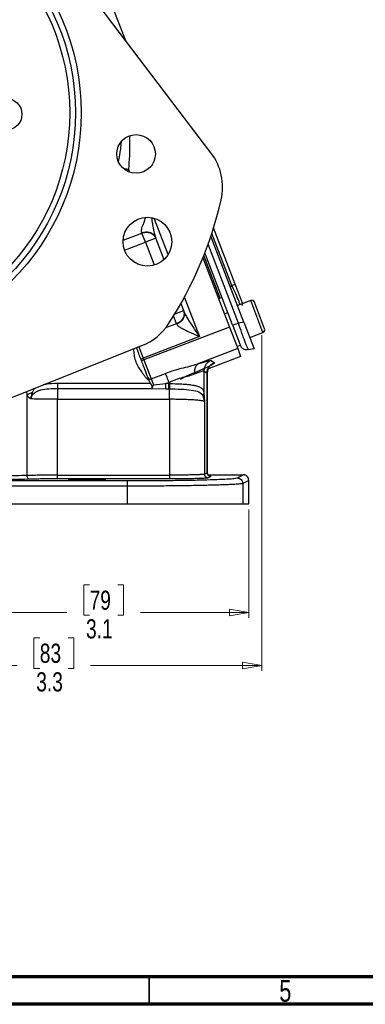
# Model space of a CAD drawing. Header units: inches. Extents: x 0.6 to 16.3, y 0.2 to 11.5.
# Tile 9 of 18: x 5.6 to 8.1, y 0.2 to 7.3. Entities that reach past the tile are written whole.
import ezdxf

# ---------------------------------------------------------------- set-up
doc = ezdxf.new("R2010")
doc.units = ezdxf.units.IN
doc.header["$MEASUREMENT"] = 0
doc.styles.add('SLDTEXTSTYLE0', font='TXT', dxfattribs={"width": 0.75})
doc.dimstyles.new('SLDDIMSTYLE0', dxfattribs={"dimtxt": 0.137795, "dimasz": 0.14, "dimexe": 0, "dimexo": 0.0625, "dimgap": 0.034449, "dimtad": 0, "dimdec": 1, "dimlfac": 1.5, "dimrnd": 1e-09, "dimzin": 12, "dimdsep": 46, "dimtxsty": 'SLDTEXTSTYLE0', "dimblk1": 'CLOSED', "dimblk2": 'CLOSED', "dimsah": 1, "dimcen": 0.09, "dimadec": 0, "dimazin": 3, "dimtfac": 1, "dimtdec": 1, "dimtofl": 0, "dimtmove": 0, "dimatfit": 3, "dimldrblk": 'CLOSED', "dimfxl": 0, "dimfrac": 2, "dimtolj": 1, "dimtzin": 12, "dimarcsym": 0})
doc.dimstyles.new('SLDDIMSTYLE1', dxfattribs={"dimtxt": 0.137795, "dimasz": 0.14, "dimexe": 0, "dimexo": 0.0625, "dimgap": 0.034449, "dimtad": 0, "dimdec": 1, "dimlfac": 1.5, "dimrnd": 1e-09, "dimzin": 12, "dimdsep": 46, "dimtxsty": 'SLDTEXTSTYLE0', "dimblk1": 'CLOSED', "dimblk2": 'CLOSED', "dimsah": 1, "dimcen": 0.09, "dimadec": 0, "dimazin": 3, "dimtfac": 1, "dimtofl": 0, "dimtmove": 0, "dimatfit": 3, "dimldrblk": 'CLOSED', "dimfxl": 0, "dimfrac": 2, "dimtolj": 1, "dimtzin": 12, "dimarcsym": 0})

# ---------------------------------------------------------------- blocks, each defined once
blk = doc.blocks.new('_Closed')
at = {"color": 0, "linetype": 'ByBlock', "lineweight": -2}
for p, q in [((-1, 0.166667), (0, 0)), ((-1, 0.166667), (-1, -0.166667)), ((0, 0), (-1, -0.166667)), ((0, 0), (-1, 0))]:
    blk.add_line(p, q, dxfattribs=at)
blk = doc.blocks.new('_D_10')
at = {"color": 7, "linetype": 'Continuous', "lineweight": 0}
for p, q in [((5.132, 4.0412), (5.132, 2.9788)), ((7.2153, 3.7605), (7.2153, 2.9788)), ((6.0677, 3.2167), (6.0257, 3.2167)), ((6.0257, 3.2167), (6.0257, 2.9979)), ((6.2713, 3.2167), (6.3133, 3.2167)), ((6.3133, 3.2167), (6.3133, 2.9979)), ((5.132, 3.0182), (5.9049, 3.0182)), ((6.0257, 2.9979), (6.0677, 2.9979)), ((6.3133, 2.9979), (6.2713, 2.9979)), ((7.2153, 3.0182), (6.4341, 3.0182))]:
    blk.add_line(p, q, dxfattribs=at)
at = {"color": 7, "linetype": 'Continuous', "lineweight": 18, "xscale": 0.14, "yscale": 0.14, "rotation": 180.0000000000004}
blk.add_blockref('_Closed', (5.132, 3.0182, 0.5214), dxfattribs=at)
at = {"color": 7, "linetype": 'Continuous', "lineweight": 18, "xscale": 0.14, "yscale": 0.14}
blk.add_blockref('_Closed', (7.2153, 3.0182, 0.5214), dxfattribs=at)
at = {"color": 7, "linetype": 'Continuous', "lineweight": 18, "char_height": 0.1378, "attachment_point": 1, "style": 'SLDTEXTSTYLE0'}
for s, insert in [('79', (6.0677, 3.1755)), ('3.1', (6.0422, 2.9694))]:
    blk.add_mtext(s, dxfattribs=dict(at, insert=insert))
blk = doc.blocks.new('_D_11')
at = {"color": 7, "linetype": 'Continuous', "lineweight": 0}
for p, q in [((7.3098, 5.0148), (7.3098, 2.597)), ((5.132, 4.0412), (5.132, 2.597)), ((5.7087, 2.8349), (5.6667, 2.8349)), ((5.6667, 2.8349), (5.6667, 2.6161)), ((5.9123, 2.8349), (5.9543, 2.8349)), ((5.9543, 2.8349), (5.9543, 2.6161)), ((5.132, 2.6364), (5.5459, 2.6364)), ((7.3098, 2.6364), (6.0751, 2.6364)), ((5.6667, 2.6161), (5.7087, 2.6161)), ((5.9543, 2.6161), (5.9123, 2.6161))]:
    blk.add_line(p, q, dxfattribs=at)
at = {"color": 7, "linetype": 'Continuous', "lineweight": 18, "xscale": 0.14, "yscale": 0.14, "rotation": 180.0000000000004}
blk.add_blockref('_Closed', (5.132, 2.6364, 0.5214), dxfattribs=at)
at = {"color": 7, "linetype": 'Continuous', "lineweight": 18, "xscale": 0.14, "yscale": 0.14}
blk.add_blockref('_Closed', (7.3098, 2.6364, 0.5214), dxfattribs=at)
at = {"color": 7, "linetype": 'Continuous', "lineweight": 18, "char_height": 0.1378, "attachment_point": 1, "style": 'SLDTEXTSTYLE0'}
for s, insert in [('83', (5.7087, 2.7938)), ('3.3', (5.6832, 2.5876))]:
    blk.add_mtext(s, dxfattribs=dict(at, insert=insert))

msp = doc.modelspace()

# ---------------------------------------------------------------- linework, layer by layer
at = {"color": 7, "linetype": 'Continuous', "lineweight": 25}
for p, q in [((6.9429, 6.3286), (4.9861, 8.8975)), ((6.1499, 7.5978), (6.3264, 7.1378)), ((6.4439, 5.7529), (6.4448, 5.7504)), ((6.4699, 5.6852), (6.4448, 5.7504)), ((7.118, 5.3826), (6.962, 5.7891)), ((6.5446, 5.7138), (6.4699, 5.6852)), ((6.5432, 5.7174), (6.604, 5.5591)), ((7.1798, 5.1101), (6.9424, 5.7285)), ((7.0987, 5.0888), (6.8991, 5.6088)), ((6.8846, 5.5721), (7.076, 5.0736)), ((7.0238, 5.284), (7.0102, 5.2816)), ((7.2291, 5.2645), (7.1345, 5.2282)), ((7.3297, 5.0618), (7.2566, 5.2522)), ((6.7256, 5.2424), (6.7464, 5.1882)), ((7.0396, 5.1682), (7.0645, 5.1778)), ((7.1798, 5.1101), (7.1407, 5.1025)), ((7.1798, 5.1101), (7.2537, 4.9176)), ((7.076, 5.0736), (6.4598, 4.8371)), ((6.6953, 5.0978), (6.6963, 5.0954)), ((7.076, 5.0736), (7.1356, 4.9182)), ((7.1546, 4.9431), (7.0995, 5.0867)), ((7.2229, 4.9979), (7.3175, 5.0342)), ((6.8596, 5.0049), (6.455, 4.8496)), ((4.3823, 4.1209), (6.4456, 4.9401)), ((7.1356, 4.9182), (6.8552, 4.8106)), ((7.1297, 4.9336), (7.1546, 4.9431)), ((7.1356, 4.9182), (7.1569, 4.8627)), ((7.164, 4.9277), (7.1546, 4.9432)), ((7.2145, 4.91), (7.2103, 4.917)), ((7.2537, 4.9176), (7.2145, 4.91)), ((6.4363, 4.8424), (6.455, 4.8496)), ((6.4363, 4.8424), (6.4411, 4.8299)), ((6.4598, 4.8371), (6.4411, 4.8299)), ((6.455, 4.8496), (6.4598, 4.8371)), ((6.4598, 4.8371), (6.512, 4.7012)), ((7.1569, 4.8627), (6.9175, 4.7708)), ((6.9433, 4.8327), (6.9673, 4.8162)), ((6.892, 4.7581), (6.892, 4.6004)), ((6.892, 4.7581), (6.916, 4.7416)), ((6.4959, 4.6854), (6.4962, 4.6845)), ((6.4962, 4.6845), (6.5068, 4.6666)), ((6.4965, 4.6856), (6.4969, 4.6848)), ((6.4969, 4.6848), (6.5072, 4.667)), ((6.512, 4.7012), (6.614, 4.7403)), ((6.512, 4.7012), (6.5287, 4.6575)), ((6.916, 4.7416), (6.916, 4.0239)), ((6.9163, 4.0239), (6.9163, 4.7419)), ((5.67, 4.6346), (5.6566, 4.6056)), ((6.5068, 4.6666), (5.8371, 4.6666)), ((6.5178, 4.6289), (5.8371, 4.6289)), ((6.5167, 4.6318), (6.5178, 4.6289)), ((6.5173, 4.6315), (6.5175, 4.6311)), ((6.5175, 4.6311), (6.5177, 4.6304)), ((6.5177, 4.6304), (6.5178, 4.6302)), ((6.5178, 4.6302), (6.617, 4.6289)), ((6.5287, 4.6575), (6.617, 4.6666)), ((6.617, 4.6666), (6.639, 4.6751)), ((6.639, 4.6666), (6.617, 4.6666)), ((6.617, 4.6289), (6.639, 4.6289)), ((6.639, 4.6751), (6.639, 4.6666)), ((6.644, 4.6666), (6.639, 4.6666)), ((6.6432, 4.6289), (6.639, 4.6289)), ((5.6177, 4.0047), (5.6177, 4.5852)), ((5.8371, 4.007), (5.8371, 4.5535)), ((5.8371, 4.5535), (6.6432, 4.5535)), ((6.6432, 4.5535), (6.6432, 4.007)), ((6.8837, 4.5813), (6.8962, 4.5369)), ((6.892, 4.6004), (6.8962, 4.5369)), ((6.8962, 4.5369), (6.8962, 4.014)), ((5.8371, 4.007), (6.6432, 4.007)), ((6.6432, 3.9804), (5.8371, 3.9804)), ((6.8962, 4.014), (6.916, 4.0239)), ((6.9163, 4.0238), (6.9163, 4.0239)), ((6.9426, 3.9972), (6.9228, 3.9873)), ((7.101, 4.0095), (7.1753, 4.0095)), ((7.1315, 3.9876), (7.1753, 4.0095)), ((3.9247, 3.9679), (6.3393, 3.9679)), ((6.3393, 3.928), (3.9247, 3.928)), ((6.3393, 3.928), (6.3393, 3.7999)), ((7.2153, 3.9696), (7.1715, 3.9476)), ((7.1715, 3.9476), (7.1715, 3.7999)), ((7.2153, 3.7999), (7.2153, 3.9696)), ((3.9247, 3.7999), (6.3393, 3.7999)), ((6.3393, 3.7999), (7.1715, 3.7999)), ((7.1715, 3.7999), (7.2153, 3.7999))]:
    msp.add_line(p, q, dxfattribs=at)
at = {"color": 8, "linetype": 'Continuous', "lineweight": 25}
for p, q in [((6.3451, 6.1943), (6.3485, 6.2095)), ((6.3485, 6.2095), (6.3562, 6.1897)), ((6.5339, 5.8533), (6.6318, 5.5982)), ((6.3095, 5.6985), (6.4448, 5.7504)), ((7.0931, 5.3731), (6.949, 5.7485)), ((6.32, 5.6276), (6.4699, 5.6852)), ((6.4699, 5.6852), (6.5326, 5.5218)), ((7.1407, 5.1025), (6.9224, 5.6711)), ((7.0102, 5.2816), (6.8918, 5.5901)), ((7.0834, 5.3611), (7.0931, 5.3731)), ((6.7493, 5.2922), (6.8596, 5.0049)), ((7.3175, 5.0342), (7.2291, 5.2645)), ((6.745, 5.1917), (6.6816, 5.1674)), ((6.6953, 5.0978), (6.6736, 5.1544)), ((6.6953, 5.0978), (6.6161, 5.0674)), ((6.4236, 4.9314), (6.455, 4.8496)), ((6.8187, 4.7426), (6.8117, 4.7376)), ((5.6177, 4.5852), (5.6144, 4.6101))]:
    msp.add_line(p, q, dxfattribs=at)
at = {"color": 7, "linetype": 'Continuous', "lineweight": 70}
for p, q in [((16.1417, 0.3937), (0.7874, 0.3937)), ((16.3386, 0.1969), (0.5906, 0.1969))]:
    msp.add_line(p, q, dxfattribs=at)
at = {"color": 7, "linetype": 'Continuous', "lineweight": 35}
msp.add_line((6.4961, 0.3937), (6.4961, 0.1969), dxfattribs=at)
at = {"color": 7, "linetype": 'Continuous', "lineweight": 25}
for centre, radius in [((4.2987, 6.6163), 1.7087), ((4.2987, 6.6163), 1.6673), ((4.2987, 6.6163), 1.626), ((5.4653, 6.6061), 0.1147), ((6.403, 6.3205), 0.139), ((6.4849, 5.6883), 0.1757)]:
    msp.add_circle(centre, radius, dxfattribs=at)
for centre, radius, start, end in [((6.6177, 6.0809), 0.4088, 347, 37.29747), ((4.2987, 6.6163), 2.7888, 327, 347), ((7.2367, 5.2446), 0.0213, 21, 111), ((6.2947, 5.32), 0.4088, 291.65572, 327), ((7.3098, 5.0541), 0.0213, 291, 21), ((6.5041, 4.7183), 0.0189, 205.11706, 294.59629)]:
    msp.add_arc(centre, radius, start, end, dxfattribs=at)
msp.add_ellipse((7.004, 5.3114), major_axis=(-0.011, 0.0285), ratio=0.916331, start_param=2.44337, end_param=2.96706, dxfattribs=at)
at = {"color": 8, "linetype": 'Continuous', "lineweight": 25}
for points, knots in [([(6.2769, 6.266), (6.2826, 6.296), (6.2913, 6.3428), (6.2955, 6.3894), (6.2969, 6.4061)], [0, 0, 0, 0, 0.64299, 1, 1, 1, 1]), ([(6.3556, 6.45), (6.3559, 6.4379), (6.3572, 6.3903), (6.3553, 6.31), (6.3507, 6.2419), (6.3485, 6.2095)], [0, 0, 0, 0, 0.152009, 0.596454, 1, 1, 1, 1]), ([(6.315, 6.2161), (6.3164, 6.2159), (6.326, 6.214), (6.3381, 6.2116), (6.3485, 6.2095)], [0, 0, 0, 0, 0.142036, 1, 1, 1, 1]), ([(6.4439, 5.7529), (6.443, 5.757), (6.4417, 5.7635), (6.4431, 5.775), (6.4457, 5.7878), (6.4512, 5.8058), (6.4607, 5.8309), (6.4684, 5.8495), (6.4731, 5.8601), (6.4731, 5.8601)], [0, 0, 0, 0, 0.166913, 0.259114, 0.358554, 0.537019, 0.743553, 0.998298, 1, 1, 1, 1]), ([(6.5146, 5.8592), (6.5156, 5.8525), (6.5179, 5.8369), (6.5232, 5.8036), (6.5301, 5.7614), (6.539, 5.7314), (6.5432, 5.7174)], [0, 0, 0, 0, 0.135659, 0.315307, 0.682829, 1, 1, 1, 1]), ([(7.1524, 5.2351), (7.1503, 5.2419), (7.1447, 5.2603), (7.1233, 5.3106), (7.1031, 5.3524), (7.0931, 5.3731)], [0, 0, 0, 0, 0.2310896, 0.6193627, 1, 1, 1, 1]), ([(7.2103, 4.917), (7.2093, 4.9184), (7.2072, 4.9212), (7.1993, 4.9401), (7.1897, 4.9643), (7.1782, 4.9949), (7.162, 5.0399), (7.149, 5.0779), (7.1407, 5.1025)], [0, 0, 0, 0, 0.126702, 0.277032, 0.425145, 0.573262, 0.723588, 1, 1, 1, 1]), ([(6.3835, 4.9154), (6.3838, 4.9117), (6.3854, 4.8942), (6.3891, 4.8625), (6.3999, 4.8212), (6.4196, 4.7833), (6.4403, 4.7538), (6.4583, 4.7305), (6.4692, 4.7144), (6.4791, 4.7023), (6.4895, 4.6957), (6.4938, 4.6888), (6.4959, 4.6854)], [0, 0, 0, 0, 0.042195, 0.201608, 0.364203, 0.526786, 0.686197, 0.775855, 0.863137, 0.907975, 0.954256, 1, 1, 1, 1]), ([(5.8371, 4.6666), (5.8082, 4.6666), (5.7731, 4.6666), (5.7391, 4.6586), (5.7329, 4.6571)], [0, 0, 0, 0, 0.819344, 1, 1, 1, 1]), ([(6.9321, 3.9995), (6.9339, 3.9994), (6.9441, 3.9987), (6.9433, 3.9979), (6.9426, 3.9972)], [0, 0, 0, 0, 0.170568, 1, 1, 1, 1])]:
    msp.add_open_spline(points, degree=3, knots=knots, dxfattribs=at)
at = {"color": 7, "linetype": 'Continuous', "lineweight": 25}
for points in [[(6.4439, 5.7529), (6.4541, 5.7556), (6.4744, 5.7612), (6.5047, 5.7559), (6.5302, 5.7413), (6.5388, 5.7254), (6.5432, 5.7174)], [(6.4448, 5.7504), (6.455, 5.7532), (6.4753, 5.7588), (6.5058, 5.7531), (6.5314, 5.7382), (6.5402, 5.722), (6.5446, 5.7138)], [(7.0931, 5.3731), (7.0967, 5.3744), (7.1039, 5.3772), (7.1118, 5.3802), (7.117, 5.3822), (7.1177, 5.3825), (7.118, 5.3826)], [(6.745, 5.1917), (6.7471, 5.1828), (6.7515, 5.1648), (6.7425, 5.1366), (6.7236, 5.112), (6.7048, 5.1026), (6.6953, 5.0978)], [(6.7464, 5.1882), (6.7485, 5.1793), (6.7527, 5.1617), (6.7435, 5.1339), (6.7245, 5.1096), (6.7057, 5.1001), (6.6963, 5.0954)], [(7.0995, 5.0867), (7.1001, 5.0869), (7.1013, 5.0874), (7.1105, 5.0909), (7.1239, 5.096), (7.1351, 5.1003), (7.1407, 5.1025)], [(6.4411, 4.8299), (6.4458, 4.8178), (6.4551, 4.7935), (6.468, 4.7598), (6.4793, 4.7305), (6.4845, 4.717), (6.4871, 4.7103)], [(6.9433, 4.8327), (6.936, 4.8291), (6.9216, 4.8221), (6.9052, 4.8039), (6.8941, 4.7822), (6.8927, 4.7661), (6.892, 4.7581)], [(6.9673, 4.8162), (6.96, 4.8127), (6.9456, 4.8056), (6.9292, 4.7874), (6.9181, 4.7657), (6.9167, 4.7496), (6.916, 4.7416)], [(6.4871, 4.7103), (6.4884, 4.7069), (6.491, 4.7001), (6.4947, 4.6904), (6.4965, 4.6856)], [(6.614, 4.7403), (6.6154, 4.7366), (6.6182, 4.7293), (6.6243, 4.7133), (6.6314, 4.6949), (6.6365, 4.6817), (6.639, 4.6751)], [(5.8371, 4.6666), (5.8371, 4.6625), (5.8371, 4.6543), (5.8371, 4.6432), (5.8371, 4.6341), (5.8371, 4.6306), (5.8371, 4.6289)], [(5.8371, 4.6289), (5.8371, 4.6255), (5.8371, 4.6186), (5.8371, 4.6003), (5.8371, 4.5781), (5.8371, 4.5617), (5.8371, 4.5535)], [(6.617, 4.6289), (6.617, 4.6306), (6.617, 4.6341), (6.617, 4.6432), (6.617, 4.6543), (6.617, 4.6625), (6.617, 4.6666)], [(6.639, 4.6289), (6.639, 4.6306), (6.639, 4.6341), (6.639, 4.6432), (6.639, 4.6543), (6.639, 4.6625), (6.639, 4.6666)], [(6.6432, 4.5535), (6.6432, 4.5617), (6.6432, 4.5781), (6.6432, 4.6003), (6.6432, 4.6186), (6.6432, 4.6255), (6.6432, 4.6289)], [(5.8371, 3.9804), (5.8371, 3.9809), (5.8371, 3.9818), (5.8371, 3.988), (5.8371, 3.9967), (5.8371, 4.0036), (5.8371, 4.007)], [(6.6432, 4.007), (6.6432, 4.0036), (6.6432, 3.9967), (6.6432, 3.988), (6.6432, 3.9818), (6.6432, 3.9809), (6.6432, 3.9804)], [(6.9228, 3.9873), (6.9193, 3.9877), (6.9124, 3.9886), (6.9036, 3.9947), (6.8974, 4.0035), (6.8966, 4.0105), (6.8962, 4.014)], [(6.916, 4.0239), (6.9164, 4.0204), (6.9172, 4.0134), (6.9234, 4.0046), (6.9322, 3.9984), (6.9391, 3.9976), (6.9426, 3.9972)], [(7.1315, 3.9876), (7.1368, 3.987), (7.1472, 3.9858), (7.1604, 3.9766), (7.1697, 3.9634), (7.1709, 3.9529), (7.1715, 3.9476)], [(6.3393, 3.9679), (6.3393, 3.9672), (6.3393, 3.9658), (6.3393, 3.9565), (6.3393, 3.9434), (6.3393, 3.9331), (6.3393, 3.928)]]:
    msp.add_open_spline(points, degree=3, dxfattribs=at)
for points, knots in [([(7.1664, 5.2565), (7.1659, 5.258), (7.165, 5.2602), (7.1592, 5.2754), (7.1532, 5.2911), (7.1457, 5.3106), (7.1341, 5.3406), (7.1245, 5.3658), (7.118, 5.3826)], [0, 0, 0, 0, 0.250062, 0.37621, 0.5, 0.623853, 0.749938, 1, 1, 1, 1]), ([(7.1693, 5.2289), (7.1693, 5.2289), (7.1706, 5.2334), (7.1702, 5.2431), (7.1677, 5.252), (7.1664, 5.2565)], [0, 0, 0, 0, 0.005601, 0.5028, 1, 1, 1, 1]), ([(6.7464, 5.1882), (6.75, 5.18), (6.7578, 5.1624), (6.7747, 5.1339), (6.7938, 5.1034), (6.8142, 5.0723), (6.836, 5.0396), (6.8512, 5.0172), (6.8596, 5.0049)], [0, 0, 0, 0, 0.1339895, 0.2900457, 0.4651218, 0.632251, 0.7990286, 1, 1, 1, 1]), ([(6.8596, 5.0049), (6.8477, 5.0099), (6.8241, 5.02), (6.7904, 5.0348), (6.7609, 5.0486), (6.7371, 5.061), (6.7181, 5.0725), (6.7031, 5.0838), (6.6984, 5.0917), (6.6963, 5.0954)], [0, 0, 0, 0, 0.179806, 0.359208, 0.522795, 0.65541, 0.77001, 0.892827, 1, 1, 1, 1]), ([(6.405, 4.924), (6.4065, 4.92), (6.4113, 4.9076), (6.4219, 4.8799), (6.4312, 4.8558), (6.4363, 4.8424)], [0, 0, 0, 0, 0.174269, 0.543462, 1, 1, 1, 1]), ([(7.1639, 4.9276), (7.1672, 4.9244), (7.1737, 4.9179), (7.1859, 4.9126), (7.1987, 4.9107), (7.2071, 4.9127), (7.2113, 4.9138)], [0, 0, 0, 0, 0.24674, 0.496303, 0.747818, 1, 1, 1, 1]), ([(6.8552, 4.8106), (6.8675, 4.8145), (6.8921, 4.8223), (6.9188, 4.8296), (6.9374, 4.8337), (6.9413, 4.833), (6.9433, 4.8327)], [0, 0, 0, 0, 0.251288, 0.503113, 0.752364, 1, 1, 1, 1]), ([(6.614, 4.7403), (6.6361, 4.7483), (6.6797, 4.764), (6.7442, 4.7812), (6.8042, 4.7952), (6.8385, 4.8056), (6.8552, 4.8106)], [0, 0, 0, 0, 0.2652025, 0.5230816, 0.7683608, 1, 1, 1, 1]), ([(6.9673, 4.8162), (6.9675, 4.8158), (6.9681, 4.8149), (6.9658, 4.8124), (6.962, 4.8097), (6.9579, 4.8071), (6.9545, 4.8051), (6.9505, 4.8028), (6.946, 4.8004), (6.9372, 4.7958), (6.9232, 4.7889), (6.9033, 4.7796), (6.8716, 4.7652), (6.8414, 4.7523), (6.8187, 4.7426)], [0, 0, 0, 0, 0.080191, 0.160755, 0.241533, 0.279738, 0.317885, 0.356041, 0.394274, 0.432648, 0.55699, 0.661672, 0.745679, 1, 1, 1, 1]), ([(6.8552, 4.8106), (6.8499, 4.8074), (6.8393, 4.801), (6.8288, 4.783), (6.8231, 4.7608), (6.8244, 4.7443), (6.8251, 4.736)], [0, 0, 0, 0, 0.249995, 0.5000018, 0.7499944, 1, 1, 1, 1]), ([(6.8251, 4.736), (6.8432, 4.7434), (6.879, 4.7581), (6.8877, 4.7581), (6.892, 4.7581)], [0, 0, 0, 0, 0.5052638, 1, 1, 1, 1]), ([(6.9151, 4.7383), (6.9151, 4.7408), (6.9151, 4.7458), (6.9158, 4.7551), (6.9173, 4.7651), (6.9182, 4.7723), (6.9163, 4.7739), (6.9154, 4.7747)], [0, 0, 0, 0, 0.0948514, 0.1934305, 0.4186263, 0.7066226, 1, 1, 1, 1]), ([(6.4965, 4.6856), (6.4965, 4.6856), (6.4965, 4.6856), (6.4964, 4.6856), (6.4963, 4.6855), (6.4962, 4.6855), (6.4961, 4.6854), (6.496, 4.6854), (6.4959, 4.6854)], [0, 0, 0, 0, 0.239531, 0.368485, 0.499883, 0.631615, 0.76057, 1, 1, 1, 1]), ([(6.4962, 4.6845), (6.4963, 4.6846), (6.4965, 4.6846), (6.4967, 4.6847), (6.4968, 4.6848), (6.4968, 4.6848), (6.4969, 4.6848)], [0, 0, 0, 0, 0.270472, 0.562412, 0.789476, 1, 1, 1, 1]), ([(6.639, 4.6751), (6.6559, 4.6828), (6.6893, 4.6981), (6.7401, 4.7124), (6.7872, 4.7228), (6.8124, 4.7316), (6.8251, 4.736)], [0, 0, 0, 0, 0.254697, 0.50467, 0.752029, 1, 1, 1, 1]), ([(6.8187, 4.7426), (6.8051, 4.7368), (6.7781, 4.7253), (6.7483, 4.7114), (6.7281, 4.701), (6.725, 4.6978), (6.7234, 4.6963)], [0, 0, 0, 0, 0.2559, 0.507701, 0.75543, 1, 1, 1, 1]), ([(5.8371, 4.6289), (5.816, 4.6286), (5.775, 4.6281), (5.725, 4.6223), (5.6892, 4.6107), (5.6668, 4.5977), (5.6531, 4.582), (5.6472, 4.5675), (5.6467, 4.5599), (5.6464, 4.5562)], [0, 0, 0, 0, 0.283842, 0.551774, 0.675697, 0.791595, 0.898594, 0.949597, 1, 1, 1, 1]), ([(6.5068, 4.6666), (6.5068, 4.6667), (6.5069, 4.6667), (6.507, 4.6668), (6.5071, 4.6669), (6.5072, 4.667), (6.5072, 4.667)], [0, 0, 0, 0, 0.2455749, 0.500002, 0.7543596, 1, 1, 1, 1]), ([(6.5068, 4.6666), (6.5091, 4.6637), (6.5126, 4.6592), (6.5156, 4.6526), (6.5167, 4.6458), (6.5156, 4.6381), (6.5163, 4.6339), (6.5167, 4.6318)], [0, 0, 0, 0, 0.251056, 0.376251, 0.50133, 0.750819, 1, 1, 1, 1]), ([(6.5072, 4.667), (6.5095, 4.6639), (6.513, 4.6594), (6.516, 4.6526), (6.5171, 4.6458), (6.5162, 4.6379), (6.5169, 4.6336), (6.5173, 4.6315)], [0, 0, 0, 0, 0.253813, 0.377374, 0.504188, 0.753636, 1, 1, 1, 1]), ([(6.5173, 4.6315), (6.5173, 4.6315), (6.5172, 4.6316), (6.5171, 4.6318), (6.5169, 4.6318), (6.5168, 4.6318), (6.5167, 4.6318)], [0, 0, 0, 0, 0.245041, 0.50005, 0.755489, 1, 1, 1, 1]), ([(6.5287, 4.6575), (6.5272, 4.6547), (6.5243, 4.6491), (6.5201, 4.6415), (6.5171, 4.635), (6.5173, 4.6324), (6.5175, 4.6311)], [0, 0, 0, 0, 0.251911, 0.503146, 0.766859, 1, 1, 1, 1]), ([(6.5178, 4.6302), (6.5178, 4.63), (6.5179, 4.6296), (6.5178, 4.6291), (6.5178, 4.6289)], [0, 0, 0, 0, 0.501762, 1, 1, 1, 1]), ([(6.644, 4.6666), (6.644, 4.662), (6.6439, 4.6528), (6.6437, 4.6416), (6.6434, 4.6333), (6.6433, 4.6304), (6.6432, 4.6289)], [0, 0, 0, 0, 0.27977, 0.559537, 0.779763, 1, 1, 1, 1]), ([(6.6432, 4.6289), (6.6718, 4.6285), (6.729, 4.6276), (6.8037, 4.6208), (6.8602, 4.6093), (6.8759, 4.5906), (6.8837, 4.5813)], [0, 0, 0, 0, 0.24939, 0.500379, 0.752474, 1, 1, 1, 1]), ([(6.644, 4.6666), (6.6619, 4.6664), (6.6967, 4.6659), (6.7399, 4.6638), (6.773, 4.6611), (6.7978, 4.6583), (6.821, 4.6545), (6.8418, 4.6497), (6.8593, 4.6435), (6.8758, 4.6344), (6.8881, 4.622), (6.8908, 4.6072), (6.892, 4.6004)], [0, 0, 0, 0, 0.1384614, 0.2684568, 0.3505384, 0.4289336, 0.5036872, 0.5926669, 0.6763058, 0.754763, 0.8870666, 1, 1, 1, 1]), ([(5.6177, 4.5852), (5.6232, 4.5889), (5.6341, 4.5962), (5.6491, 4.6025), (5.6566, 4.6056)], [0, 0, 0, 0, 0.5, 1, 1, 1, 1]), ([(5.6464, 4.5562), (5.6446, 4.5566), (5.638, 4.5582), (5.6272, 4.5676), (5.6211, 4.579), (5.6177, 4.5852)], [0, 0, 0, 0, 0.139883, 0.52827, 1, 1, 1, 1]), ([(5.6392, 4.5586), (5.6407, 4.5612), (5.6434, 4.5659), (5.6464, 4.5709), (5.6478, 4.5731)], [0, 0, 0, 0, 0.543549, 1, 1, 1, 1]), ([(5.6566, 4.6056), (5.6548, 4.6005), (5.6518, 4.592), (5.6485, 4.5784), (5.647, 4.5683), (5.6465, 4.5612), (5.6465, 4.5589), (5.6464, 4.5579), (5.6464, 4.5571), (5.6464, 4.5564), (5.6464, 4.5562), (5.6464, 4.5561), (5.6464, 4.5561), (5.6464, 4.5561), (5.6464, 4.5561), (5.6464, 4.5561), (5.6464, 4.5561), (5.6464, 4.5561), (5.6464, 4.5562), (5.6464, 4.5562), (5.6464, 4.5562)], [0, 0, 0, 0, 0.325372, 0.532599, 0.828012, 0.926973, 0.949637, 0.957926, 0.9862, 0.998287, 0.999166, 0.999355, 0.999377, 0.999384, 0.99939, 0.999396, 0.999402, 0.999422, 0.999613, 1, 1, 1, 1]), ([(5.8371, 4.5535), (5.8203, 4.5535), (5.7865, 4.5536), (5.7368, 4.5541), (5.6887, 4.5549), (5.6606, 4.5558), (5.6464, 4.5562)], [0, 0, 0, 0, 0.24176, 0.489008, 0.741752, 1, 1, 1, 1]), ([(6.8962, 4.5369), (6.895, 4.5378), (6.8928, 4.5394), (6.8842, 4.5415), (6.8708, 4.5438), (6.85, 4.5463), (6.8177, 4.5488), (6.7795, 4.5509), (6.7358, 4.5524), (6.6899, 4.5533), (6.6586, 4.5534), (6.6432, 4.5535)], [0, 0, 0, 0, 0.097636, 0.181118, 0.250435, 0.380776, 0.500495, 0.630121, 0.75657, 0.879857, 1, 1, 1, 1]), ([(6.892, 4.6004), (6.8915, 4.5969), (6.8906, 4.5901), (6.886, 4.5842), (6.8837, 4.5813)], [0, 0, 0, 0, 0.4999985, 1, 1, 1, 1]), ([(5.6177, 4.0047), (5.592, 4.004), (5.542, 4.0026), (5.449, 4.0012), (5.3491, 4.0002), (5.2787, 4.0001), (5.2438, 4.0001)], [0, 0, 0, 0, 0.256485, 0.500028, 0.751903, 1, 1, 1, 1]), ([(5.6376, 3.978), (5.6113, 3.9774), (5.5587, 3.976), (5.4611, 3.9745), (5.355, 3.9736), (5.2809, 3.9735), (5.2438, 3.9734)], [0, 0, 0, 0, 0.250022, 0.500026, 0.750016, 1, 1, 1, 1]), ([(5.8371, 4.007), (5.8165, 4.007), (5.7752, 4.007), (5.7167, 4.0065), (5.6621, 4.0057), (5.6327, 4.0051), (5.6177, 4.0047)], [0, 0, 0, 0, 0.24812, 0.49998, 0.743524, 1, 1, 1, 1]), ([(5.6376, 3.978), (5.6347, 3.9786), (5.6289, 3.9797), (5.6224, 3.9869), (5.6185, 3.9956), (5.618, 4.0017), (5.6177, 4.0047)], [0, 0, 0, 0, 0.279634, 0.559249, 0.779637, 1, 1, 1, 1]), ([(5.8371, 3.9804), (5.8183, 3.9804), (5.7807, 3.9803), (5.727, 3.9798), (5.6776, 3.9791), (5.6509, 3.9784), (5.6376, 3.978)], [0, 0, 0, 0, 0.249982, 0.499974, 0.749978, 1, 1, 1, 1]), ([(6.0487, 3.9771), (6.066, 3.977), (6.0923, 3.9769), (6.1238, 3.9765), (6.1497, 3.976), (6.1696, 3.9752), (6.1818, 3.9743), (6.1857, 3.9735), (6.1818, 3.9727), (6.1696, 3.9718), (6.1497, 3.9711), (6.1238, 3.9705), (6.0923, 3.9701), (6.0487, 3.9699), (6.005, 3.9701), (5.9735, 3.9705), (5.9477, 3.9711), (5.9277, 3.9718), (5.9155, 3.9727), (5.9116, 3.9735), (5.9155, 3.9743), (5.9277, 3.9752), (5.9477, 3.976), (5.9735, 3.9765), (6.005, 3.9769), (6.0314, 3.977), (6.0487, 3.9771)], [0, 0, 0, 0, 0.060622, 0.092355, 0.124946, 0.177415, 0.211219, 0.25, 0.28878, 0.322584, 0.375054, 0.407645, 0.439378, 0.5, 0.560621, 0.592355, 0.624946, 0.677415, 0.711219, 0.75, 0.78878, 0.822584, 0.875054, 0.907645, 0.939378, 1, 1, 1, 1]), ([(6.3393, 3.9679), (6.3895, 3.968), (6.4899, 3.9682), (6.635, 3.9693), (6.7696, 3.9711), (6.8886, 3.9736), (6.9881, 3.9765), (7.0637, 3.98), (7.1154, 3.9837), (7.1261, 3.9863), (7.1315, 3.9876)], [0, 0, 0, 0, 0.12498, 0.249964, 0.374949, 0.499947, 0.624948, 0.749961, 0.874973, 1, 1, 1, 1]), ([(6.8962, 4.014), (6.8941, 4.0135), (6.8905, 4.0126), (6.8752, 4.0114), (6.858, 4.0105), (6.8391, 4.0097), (6.8137, 4.0089), (6.7803, 4.0082), (6.7372, 4.0075), (6.6912, 4.0071), (6.6591, 4.0071), (6.6432, 4.007)], [0, 0, 0, 0, 0.140976, 0.249982, 0.338293, 0.421686, 0.50016, 0.627681, 0.750092, 0.875825, 1, 1, 1, 1]), ([(6.9228, 3.9873), (6.9209, 3.9869), (6.9171, 3.986), (6.8989, 3.9846), (6.8722, 3.9834), (6.8371, 3.9824), (6.7951, 3.9815), (6.7476, 3.9809), (6.6964, 3.9805), (6.6609, 3.9804), (6.6432, 3.9804)], [0, 0, 0, 0, 0.125022, 0.25004, 0.375051, 0.500054, 0.625049, 0.750037, 0.87502, 1, 1, 1, 1]), ([(6.9192, 4.0119), (6.9191, 4.0122), (6.9185, 4.0132), (6.9168, 4.0175), (6.9166, 4.0212), (6.9163, 4.0243)], [0, 0, 0, 0, 0.068034, 0.232785, 1, 1, 1, 1]), ([(6.9285, 4.0019), (6.9284, 4.002), (6.9283, 4.0022), (6.9261, 4.0037), (6.9239, 4.0055), (6.9228, 4.0067), (6.9224, 4.0072)], [0, 0, 0, 0, 0.314719, 0.735945, 0.885464, 1, 1, 1, 1]), ([(7.101, 4.0095), (7.1002, 4.0092), (7.0988, 4.0087), (7.0862, 4.0078), (7.0664, 4.0071), (7.0405, 4.0065), (7.009, 4.0061), (6.9678, 4.0059), (6.9371, 4.0061), (6.9231, 4.0062)], [0, 0, 0, 0, 0.128971, 0.241393, 0.415896, 0.524281, 0.629818, 0.831429, 1, 1, 1, 1]), ([(7.2153, 3.9696), (7.2147, 3.9748), (7.2135, 3.9853), (7.2044, 3.9983), (7.1937, 4.0057), (7.1837, 4.009), (7.1782, 4.0093), (7.1753, 4.0095)], [0, 0, 0, 0, 0.250714, 0.499136, 0.734643, 0.863714, 1, 1, 1, 1]), ([(7.1715, 3.9476), (7.1695, 3.947), (7.1656, 3.9458), (7.1524, 3.9441), (7.1358, 3.9426), (7.117, 3.9412), (7.0921, 3.9398), (7.0587, 3.9382), (7.0142, 3.9365), (6.9657, 3.935), (6.8928, 3.9331), (6.7874, 3.9311), (6.6436, 3.9293), (6.4927, 3.9282), (6.39, 3.928), (6.3393, 3.928)], [0, 0, 0, 0, 0.060354, 0.115552, 0.165593, 0.210476, 0.250201, 0.316935, 0.380872, 0.442009, 0.500347, 0.630043, 0.75655, 0.879868, 1, 1, 1, 1])]:
    msp.add_open_spline(points, degree=3, knots=knots, dxfattribs=at)

# ---------------------------------------------------------------- texts
at = {"color": 7, "linetype": 'Continuous', "lineweight": 0, "insert": (7.4787, 0.3713), "char_height": 0.1562, "attachment_point": 2, "style": 'SLDTEXTSTYLE0'}
msp.add_mtext('5', dxfattribs=at)

# ---------------------------------------------------------------- dimensions: what is measured, and where the dimension line sits
at = {"color": 7, "linetype": 'Continuous', "lineweight": 18}
for base, p1, dimstyle, picture, middle in [((5.132, 2.6364), (7.3098, 5.0541), 'SLDDIMSTYLE1', '_D_11', (5.8105, 2.6364)), ((5.132, 3.0182), (7.2153, 3.7999), 'SLDDIMSTYLE0', '_D_10', (6.1695, 3.0182))]:
    dim = msp.add_linear_dim(base=base, p1=p1, p2=(5.132, 4.0806), dimstyle=dimstyle, dxfattribs=at)
    dim.commit()
    dim.dimension.update_dxf_attribs({"geometry": picture, "text_midpoint": middle, "dimtype": 160})

doc.saveas('drawing.dxf')
